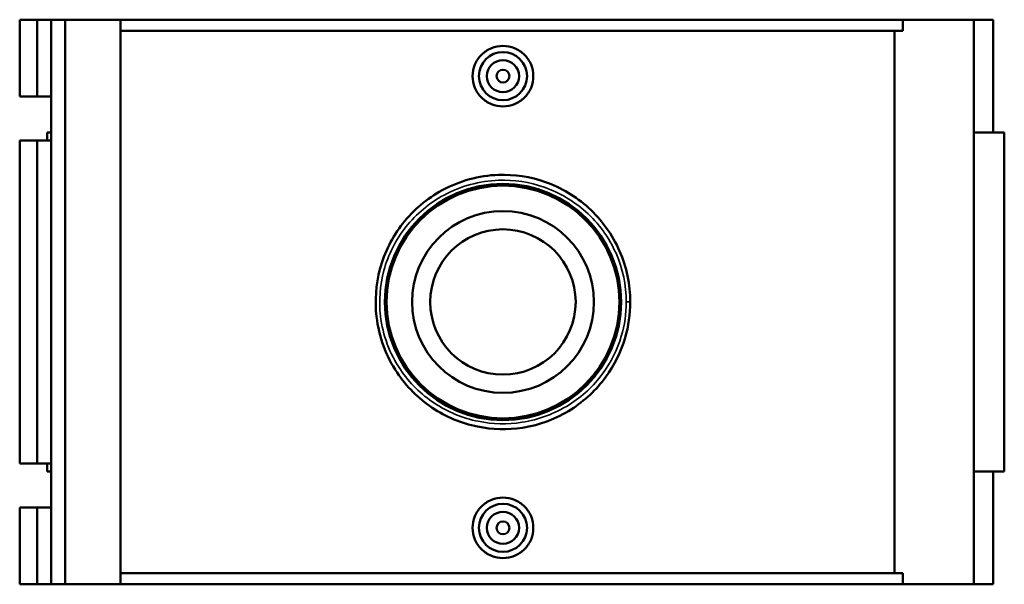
# Model space of a CAD drawing. Header units: inches. Extents: x -0.9 to 59, y -1.4 to 48.3.
# Tile 5 of 7: x 16.3 to 28.4, y 31.1 to 38.1. Entities that reach past the tile are written whole.
import ezdxf

# ---------------------------------------------------------------- set-up
doc = ezdxf.new("R2010")
doc.units = ezdxf.units.IN
doc.header["$MEASUREMENT"] = 0
doc.layers.add('Visible (ANSI)', color=7, linetype='Continuous', lineweight=50)
doc.layers.add('Visible Narrow (ANSI)', color=7, linetype='Continuous', lineweight=35)

msp = doc.modelspace()

# ---------------------------------------------------------------- linework, layer by layer
at = {"layer": 'Visible (ANSI)'}
for p, q in [((16.339, 38.073), (16.339, 37.13)), ((16.339, 38.073), (16.555, 38.073)), ((16.555, 38.073), (16.724, 38.073)), ((16.555, 38.073), (16.555, 37.13)), ((16.724, 38.073), (16.724, 37.13)), ((16.724, 38.073), (16.897, 38.073)), ((16.897, 38.073), (16.897, 31.143)), ((16.897, 38.073), (17.574, 38.073)), ((17.574, 38.073), (17.574, 31.143)), ((17.574, 38.073), (27.173, 38.073)), ((28.041, 38.073), (27.173, 38.073)), ((27.173, 37.934), (27.173, 38.073)), ((28.281, 38.073), (28.041, 38.073)), ((28.041, 38.073), (28.041, 31.143)), ((28.281, 38.073), (28.281, 36.687)), ((27.173, 37.934), (17.574, 37.934)), ((27.07, 31.281), (27.07, 37.934)), ((16.339, 37.13), (16.555, 37.13)), ((16.555, 37.13), (16.724, 37.13)), ((16.724, 37.13), (16.724, 36.59)), ((16.724, 36.687), (16.676, 36.687)), ((16.676, 36.687), (16.676, 36.59)), ((28.416, 36.687), (28.041, 36.687)), ((28.416, 36.687), (28.416, 32.529)), ((16.555, 36.59), (16.339, 36.59)), ((16.339, 36.59), (16.339, 32.626)), ((16.724, 36.59), (16.555, 36.59)), ((16.555, 36.59), (16.555, 32.626)), ((16.724, 36.59), (16.724, 32.626)), ((16.339, 32.626), (16.555, 32.626)), ((16.555, 32.626), (16.724, 32.626)), ((16.676, 32.626), (16.676, 32.529)), ((16.724, 32.626), (16.724, 32.085)), ((16.676, 32.529), (16.724, 32.529)), ((28.041, 32.529), (28.416, 32.529)), ((28.281, 32.529), (28.281, 31.143)), ((16.555, 32.085), (16.339, 32.085)), ((16.339, 32.085), (16.339, 31.143)), ((16.724, 32.085), (16.555, 32.085)), ((16.555, 32.085), (16.555, 31.143)), ((16.724, 32.085), (16.724, 31.143)), ((27.173, 31.281), (17.574, 31.281)), ((27.173, 31.143), (27.173, 31.281)), ((16.339, 31.143), (16.555, 31.143)), ((16.555, 31.143), (16.724, 31.143)), ((16.724, 31.143), (16.897, 31.143)), ((16.897, 31.143), (17.574, 31.143)), ((17.574, 31.143), (27.173, 31.143)), ((27.173, 31.143), (28.041, 31.143)), ((28.041, 31.143), (28.281, 31.143))]:
    msp.add_line(p, q, dxfattribs=at)
for centre, radius in [((22.267, 37.38), 0.295), ((22.267, 37.38), 0.197), ((22.267, 37.38), 0.0787), ((22.267, 34.608), 1.45), ((22.267, 34.608), 1.428), ((22.267, 34.608), 1.115), ((22.267, 34.608), 0.892), ((22.267, 31.836), 0.295), ((22.267, 31.836), 0.197), ((22.267, 31.836), 0.0787)]:
    msp.add_circle(centre, radius, dxfattribs=at)
for points, knots in [([(22.639, 37.38), (22.639, 37.333), (22.63, 37.283), (22.592, 37.192), (22.563, 37.15), (22.497, 37.084), (22.455, 37.056), (22.363, 37.018), (22.314, 37.009), (22.22, 37.009), (22.171, 37.018), (22.079, 37.056), (22.037, 37.084), (21.971, 37.15), (21.942, 37.192), (21.904, 37.283), (21.895, 37.333), (21.895, 37.427), (21.904, 37.476), (21.942, 37.568), (21.971, 37.61), (22.037, 37.675), (22.079, 37.704), (22.171, 37.742), (22.22, 37.751), (22.314, 37.751), (22.363, 37.742), (22.455, 37.704), (22.497, 37.675), (22.563, 37.61), (22.592, 37.568), (22.63, 37.476), (22.639, 37.427), (22.639, 37.38)], [0, 0, 0, 0, 0.355798, 0.355798, 0.711597, 0.711597, 1.067149, 1.067149, 1.422702, 1.422702, 1.778255, 1.778255, 2.133807, 2.133807, 2.489606, 2.489606, 2.845404, 2.845404, 3.201203, 3.201203, 3.557001, 3.557001, 3.912554, 3.912554, 4.268106, 4.268106, 4.623659, 4.623659, 4.979211, 4.979211, 5.33501, 5.33501, 5.690808, 5.690808, 5.690808, 5.690808]), ([(23.828, 34.608), (23.828, 34.822), (23.783, 35.037), (23.61, 35.435), (23.478, 35.618), (23.162, 35.903), (22.982, 36.011), (22.604, 36.145), (22.408, 36.175), (21.971, 36.16), (21.732, 36.094), (21.334, 35.878), (21.17, 35.739), (20.909, 35.407), (20.813, 35.215), (20.708, 34.822), (20.693, 34.623), (20.745, 34.182), (20.832, 33.945), (21.082, 33.571), (21.229, 33.424), (21.566, 33.198), (21.756, 33.119), (22.136, 33.041), (22.324, 33.037), (22.719, 33.098), (22.924, 33.175), (23.269, 33.395), (23.414, 33.53), (23.634, 33.833), (23.715, 33.996), (23.807, 34.311), (23.828, 34.459), (23.828, 34.608)], [-36.059062, -36.059062, -36.059062, -36.059062, -34.488947, -34.488947, -32.862305, -32.862305, -31.345851, -31.345851, -29.915946, -29.915946, -28.146622, -28.146622, -26.585046, -26.585046, -25.034349, -25.034349, -23.59961, -23.59961, -21.789144, -21.789144, -20.28255, -20.28255, -18.796307, -18.796307, -17.441382, -17.441382, -15.86795, -15.86795, -14.426814, -14.426814, -13.106972, -13.106972, -12.019687, -12.019687, -12.019687, -12.019687]), ([(22.639, 31.836), (22.639, 31.789), (22.63, 31.739), (22.592, 31.648), (22.563, 31.606), (22.497, 31.54), (22.455, 31.512), (22.363, 31.474), (22.314, 31.465), (22.22, 31.465), (22.171, 31.474), (22.079, 31.512), (22.037, 31.54), (21.971, 31.606), (21.942, 31.648), (21.904, 31.739), (21.895, 31.789), (21.895, 31.836), (21.895, 31.883), (21.904, 31.932), (21.942, 32.024), (21.971, 32.066), (22.037, 32.131), (22.079, 32.16), (22.171, 32.198), (22.22, 32.207), (22.314, 32.207), (22.363, 32.198), (22.455, 32.16), (22.497, 32.131), (22.563, 32.066), (22.592, 32.024), (22.63, 31.932), (22.639, 31.883), (22.639, 31.836)], [2.845404, 2.845404, 2.845404, 2.845404, 3.201203, 3.201203, 3.557001, 3.557001, 3.912554, 3.912554, 4.268106, 4.268106, 4.623659, 4.623659, 4.979211, 4.979211, 5.33501, 5.33501, 5.690808, 5.690808, 5.690808, 6.046607, 6.046607, 6.402405, 6.402405, 6.757958, 6.757958, 7.11351, 7.11351, 7.469063, 7.469063, 7.824616, 7.824616, 8.180414, 8.180414, 8.536212, 8.536212, 8.536212, 8.536212])]:
    msp.add_open_spline(points, degree=3, knots=knots, dxfattribs=at)
at = {"layer": 'Visible Narrow (ANSI)'}
msp.add_line((23.784, 34.608), (23.828, 34.608), dxfattribs=at)
msp.add_open_spline([(23.78, 34.608), (23.78, 34.466), (23.759, 34.323), (23.669, 34.022), (23.591, 33.866), (23.378, 33.577), (23.238, 33.447), (22.903, 33.237), (22.705, 33.163), (22.323, 33.104), (22.14, 33.108), (21.772, 33.182), (21.588, 33.259), (21.261, 33.475), (21.119, 33.615), (20.877, 33.973), (20.792, 34.201), (20.743, 34.622), (20.757, 34.813), (20.859, 35.189), (20.952, 35.373), (21.204, 35.69), (21.364, 35.823), (21.748, 36.03), (21.98, 36.093), (22.403, 36.108), (22.594, 36.079), (22.96, 35.951), (23.134, 35.848), (23.44, 35.574), (23.568, 35.4), (23.736, 35.018), (23.78, 34.813), (23.78, 34.608)], degree=3, knots=[12.019687, 12.019687, 12.019687, 12.019687, 13.106972, 13.106972, 14.426814, 14.426814, 15.86795, 15.86795, 17.441382, 17.441382, 18.796307, 18.796307, 20.28255, 20.28255, 21.789144, 21.789144, 23.59961, 23.59961, 25.034349, 25.034349, 26.585046, 26.585046, 28.146622, 28.146622, 29.915946, 29.915946, 31.345851, 31.345851, 32.862305, 32.862305, 34.488947, 34.488947, 36.059062, 36.059062, 36.059062, 36.059062], dxfattribs=at)

doc.saveas('drawing.dxf')
